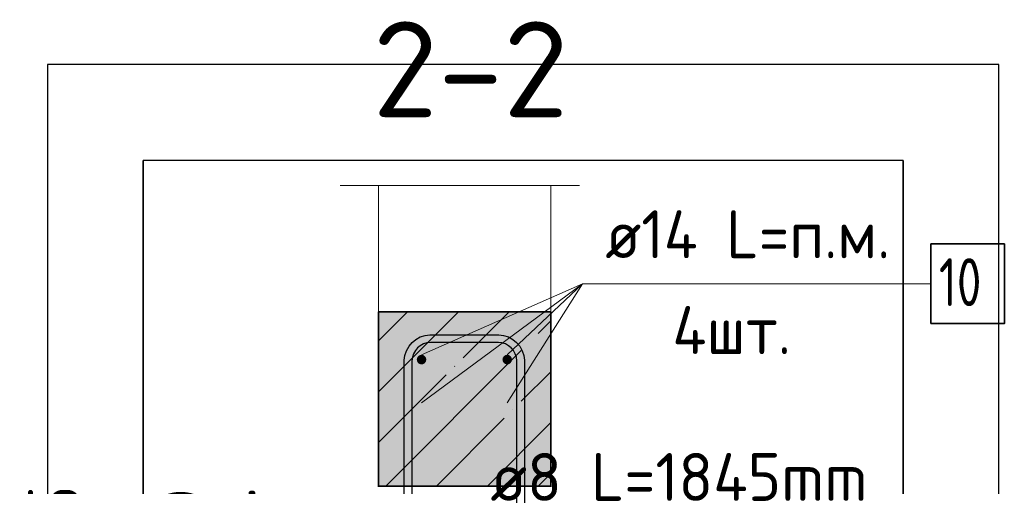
# Model space of a CAD drawing. Header units: millimetres. Extents: x -3026 to 47325, y -2839 to 55854.
# Tile 129 of 130: x 44870 to 45898, y 36962 to 37449. Entities that reach past the tile are written whole.
import ezdxf

# ---------------------------------------------------------------- set-up
doc = ezdxf.new("R2010")
doc.units = ezdxf.units.MM
doc.header["$PDMODE"] = 65
doc.linetypes.add('______11', pattern=[125, 100, -12.5, 0, -12.5])
doc.linetypes.add('______5', pattern=[275, 200, -25, 25, -25])
for name, color, linetype, lineweight in [('Standard', 7, 'Continuous', 25), ('Арм.стержн. вертикальными 1', 22, 'Continuous', 35), ('Арм.стержн. Доп. арматура', 180, 'Continuous', 35), ('Арм.стержн. Хомут', 240, 'Continuous', 35), ('Размерная линия_ общее', 7, 'Continuous', 13), ('Размерная линия_ общее_1', 7, 'Continuous', 13)]:
    doc.layers.add(name, color=color, linetype=linetype, lineweight=lineweight)
doc.styles.add('ISOCPEUR', font='ISOCPEUR')
doc.dimstyles.new('DIMSTYLE_7', dxfattribs={"dimtxt": 50, "dimasz": 50, "dimexe": 0, "dimexo": 0.001, "dimgap": 25, "dimtad": 2, "dimdec": 0, "dimrnd": 5, "dimzin": 12, "dimdsep": 46, "dimtxsty": 'ISOCPEUR', "dimblk1": 'ALL_ML_STRICH', "dimblk2": 'ALL_ML_STRICH', "dimsah": 1, "dimcen": 0, "dimse1": 1, "dimse2": 1, "dimclrd": 7, "dimclre": 256, "dimclrt": 7, "dimadec": 0, "dimazin": 0, "dimtfac": 1, "dimtdec": 0, "dimtix": 1, "dimtmove": 2, "dimatfit": 3, "dimfxl": 0, "dimtvp": 1.2, "dimtzin": 0, "dimlwd": 0, "dimlwe": -3, "dimarcsym": 0})
doc.dimstyles.new('DIMSTYLE_8', dxfattribs={"dimtxt": 55, "dimasz": 62.5, "dimexe": 0, "dimexo": 0, "dimgap": 27.5, "dimtad": 2, "dimdec": 0, "dimrnd": 5, "dimzin": 12, "dimdsep": 46, "dimtxsty": 'ISOCPEUR', "dimblk1": 'ALL_ML_STRICH', "dimblk2": 'ALL_ML_STRICH', "dimsah": 1, "dimcen": 0, "dimclrd": 7, "dimclre": 256, "dimclrt": 7, "dimadec": 0, "dimazin": 0, "dimtfac": 1, "dimtdec": 0, "dimtix": 1, "dimtmove": 2, "dimatfit": 3, "dimfxl": 0, "dimtvp": 1.2, "dimtzin": 0, "dimlwd": 0, "dimlwe": -3, "dimarcsym": 0})

# ---------------------------------------------------------------- blocks, each defined once
blk = doc.blocks.new('ALL_ML_STRICH')
at = {"color": 0, "linetype": 'ByBlock', "lineweight": -2}
for p, q in [((0, -0.5), (0, 0.5)), ((-0.3, -0.3), (0.3, 0.3)), ((-1, 0), (0.5, 0))]:
    blk.add_line(p, q, dxfattribs=at)
blk = doc.blocks.new('*D384')
at = {"layer": 'DEFPOINTS', "color": 7, "linetype": 'Continuous', "lineweight": 13, "transparency": 33554687}
for p in [(45022.5, 36869.2), (44943.3, 36834.2), (45016.6, 36834.2)]:
    blk.add_point(p, dxfattribs=at)
at = {"layer": 'Размерная линия_ общее', "color": 253, "linetype": 'Continuous', "lineweight": -2, "true_color": 0xa0a0a0, "transparency": 33554687}
for p, q in [((45002.5, 36869.2), (44943.3, 36869.2)), ((44996.6, 36834.2), (44943.3, 36834.2))]:
    blk.add_line(p, q, dxfattribs=at)
at = {"layer": 'Размерная линия_ общее', "color": 7, "linetype": 'Continuous', "lineweight": -2, "transparency": 33554687}
blk.add_line((44943.3, 36834.2), (44943.3, 36869.2), dxfattribs=at)
at = {"layer": 'Размерная линия_ общее', "color": 7, "linetype": 'Continuous', "lineweight": 13, "transparency": 33554687, "xscale": 62.5, "yscale": 62.5, "zscale": 62.5}
for p, rotation in [((44943.3, 36869.2), 90), ((44943.3, 36834.2), 270)]:
    blk.add_blockref('ALL_ML_STRICH', p, dxfattribs=dict(at, rotation=rotation))
at = {"layer": 'Размерная линия_ общее', "color": 7, "linetype": 'Continuous', "lineweight": 13, "transparency": 33554687, "insert": (44905.9, 36923.9), "char_height": 55, "width": 110, "attachment_point": 5, "rotation": 90, "style": 'ISOCPEUR'}
blk.add_mtext('\\A1;{35}', dxfattribs=at)
blk = doc.blocks.new('*D386')
at = {"layer": 'DEFPOINTS', "color": 7, "linetype": 'Continuous', "lineweight": 13, "transparency": 33554687}
for p in [(45064.3, 36869.2), (45064.3, 36839.2), (45073.1, 36839.2)]:
    blk.add_point(p, dxfattribs=at)
at = {"layer": 'Размерная линия_ общее_1', "color": 7, "linetype": 'Continuous', "lineweight": -2, "transparency": 33554687}
blk.add_line((45073.1, 36839.2), (45073.1, 36869.2), dxfattribs=at)
at = {"layer": 'Размерная линия_ общее_1', "color": 7, "linetype": 'Continuous', "lineweight": 13, "transparency": 33554687, "xscale": 50, "yscale": 50, "zscale": 50}
for p, rotation in [((45073.1, 36869.2), 90), ((45073.1, 36839.2), 270)]:
    blk.add_blockref('ALL_ML_STRICH', p, dxfattribs=dict(at, rotation=rotation))
at = {"layer": 'Размерная линия_ общее_1', "color": 7, "linetype": 'Continuous', "lineweight": 13, "transparency": 33554687, "insert": (45065.8, 36878), "char_height": 50, "width": 2.5, "attachment_point": 1, "rotation": 90, "line_spacing_factor": 0.60241, "style": 'ISOCPEUR'}
blk.add_mtext('з.с.', dxfattribs=at)
at = {"layer": 'Размерная линия_ общее_1', "color": 7, "linetype": 'Continuous', "lineweight": 13, "transparency": 33554687, "insert": (45038.1, 36925), "char_height": 50, "width": 100, "attachment_point": 5, "rotation": 90, "style": 'ISOCPEUR'}
blk.add_mtext('\\A1;{30}', dxfattribs=at)

msp = doc.modelspace()

# ---------------------------------------------------------------- hatches: boundary and pattern name
at = {"layer": 'Standard', "linetype": '______5', "lineweight": -3, "transparency": 33554687}
msp.add_hatch(color=7, dxfattribs=at).paths.add_polyline_path([(45424.4, 37144.2), (45244.4, 37144.2), (45244.4, 36962.2), (45424.4, 36962.2)])
at = {"layer": 'Standard', "linetype": 'Continuous', "lineweight": 25, "transparency": 33554687}
msp.add_hatch(color=7, dxfattribs=at).paths.add_polyline_path([(45244.4, 36962.2), (45244.4, 36961.5), (45424.4, 36961.5), (45424.4, 36962.2)])
at = {"layer": 'Арм.стержн. вертикальными 1', "linetype": 'Continuous', "lineweight": 50, "transparency": 33554687}
for points in [[(45294.4, 37094.2), (45294, 37096.1), (45292.9, 37097.7), (45291.3, 37098.8), (45289.4, 37099.2), (45287.5, 37098.8), (45285.8, 37097.7), (45284.8, 37096.1), (45284.4, 37094.2), (45284.8, 37092.3), (45285.8, 37090.6), (45287.5, 37089.5), (45289.4, 37089.2), (45291.3, 37089.5), (45292.9, 37090.6), (45294, 37092.3)], [(45383.9, 37094.2), (45383.5, 37096.1), (45382.4, 37097.7), (45380.8, 37098.8), (45378.9, 37099.2), (45377, 37098.8), (45375.4, 37097.7), (45374.3, 37096.1), (45373.9, 37094.2), (45374.3, 37092.3), (45375.4, 37090.6), (45377, 37089.5), (45378.9, 37089.2), (45380.8, 37089.5), (45382.4, 37090.6), (45383.5, 37092.3)]]:
    msp.add_hatch(color=4, dxfattribs=at).paths.add_polyline_path(points)
at = {"layer": 'Арм.стержн. Доп. арматура', "linetype": 'Continuous', "lineweight": 50, "transparency": 33554687}
for points in [[(45296.4, 37099.2), (45295.8, 37101.8), (45294.3, 37104.1), (45292.1, 37105.6), (45289.4, 37106.2), (45286.7, 37105.6), (45284.4, 37104.1), (45282.9, 37101.8), (45282.4, 37099.2), (45282.9, 37096.5), (45284.4, 37094.2), (45286.7, 37092.7), (45289.4, 37092.2), (45292.1, 37092.7), (45294.3, 37094.2), (45295.8, 37096.5)], [(45385.9, 37099.2), (45385.4, 37101.8), (45383.9, 37104.1), (45381.6, 37105.6), (45378.9, 37106.2), (45376.2, 37105.6), (45374, 37104.1), (45372.4, 37101.8), (45371.9, 37099.2), (45372.4, 37096.5), (45374, 37094.2), (45376.2, 37092.7), (45378.9, 37092.2), (45381.6, 37092.7), (45383.9, 37094.2), (45385.4, 37096.5)], [(45296.4, 37049.2), (45295.8, 37051.8), (45294.3, 37054.1), (45292.1, 37055.6), (45289.4, 37056.2), (45286.7, 37055.6), (45284.4, 37054.1), (45282.9, 37051.8), (45282.4, 37049.2), (45282.9, 37046.5), (45284.4, 37044.2), (45286.7, 37042.7), (45289.4, 37042.2), (45292.1, 37042.7), (45294.3, 37044.2), (45295.8, 37046.5)], [(45385.9, 37049.2), (45385.4, 37051.8), (45383.9, 37054.1), (45381.6, 37055.6), (45378.9, 37056.2), (45376.2, 37055.6), (45374, 37054.1), (45372.4, 37051.8), (45371.9, 37049.2), (45372.4, 37046.5), (45374, 37044.2), (45376.2, 37042.7), (45378.9, 37042.2), (45381.6, 37042.7), (45383.9, 37044.2), (45385.4, 37046.5)]]:
    msp.add_hatch(color=7, dxfattribs=at).paths.add_polyline_path(points)

# ---------------------------------------------------------------- linework, layer by layer
at = {"layer": 'Standard', "color": 52, "linetype": 'Continuous', "lineweight": -3, "transparency": 33554687}
for p, q in [((45792.4, 37302), (44998.7, 37302)), ((45792.4, 37302), (44998.7, 37302)), ((44998.7, 37302), (44998.7, 36162)), ((44998.7, 36162), (44998.7, 37302)), ((45792.4, 37302), (45792.4, 36162)), ((45792.4, 36162), (45792.4, 37302))]:
    msp.add_line(p, q, dxfattribs=at)
at = {"layer": 'Standard', "color": 7, "linetype": 'Continuous', "lineweight": 13, "transparency": 33554687}
msp.add_line((45204.4, 37275.9), (45454.4, 37275.9), dxfattribs=at)
at = {"layer": 'Standard', "color": 253, "linetype": '______11', "lineweight": -3, "true_color": 0xababab, "transparency": 33554687}
for p, q in [((45244.4, 37007.6), (45381, 37144.2)), ((45244.4, 37113.6), (45274.9, 37144.2)), ((45305.1, 36962.2), (45424.4, 37081.5)), ((45411.2, 36962.2), (45424.4, 36975.4))]:
    msp.add_line(p, q, dxfattribs=at)
at = {"layer": 'Standard', "color": 253, "linetype": '______5', "lineweight": -3, "true_color": 0xababab, "transparency": 33554687}
for p, q in [((45244.4, 37060.6), (45328, 37144.2)), ((45252.1, 36962.2), (45424.4, 37134.5)), ((45358.1, 36962.2), (45424.4, 37028.5))]:
    msp.add_line(p, q, dxfattribs=at)
at = {"layer": 'Standard', "color": 7, "linetype": 'Continuous', "lineweight": 35, "transparency": 33554687}
for p, q in [((45244.4, 37144.2), (45244.4, 36962.2)), ((45424.4, 37144.2), (45244.4, 37144.2)), ((45424.4, 36962.2), (45424.4, 37144.2)), ((45244.4, 36962.2), (45424.4, 36962.2))]:
    msp.add_line(p, q, dxfattribs=at)
at = {"layer": 'Standard', "color": 7, "linetype": 'Continuous', "lineweight": 25, "transparency": 33554687}
for p, q in [((45244.4, 36961.5), (45244.4, 36962.2)), ((45424.4, 36962.2), (45424.4, 36961.5))]:
    msp.add_line(p, q, dxfattribs=at)
msp.add_lwpolyline([(44898.7, 36062), (45892.4, 36062), (45892.4, 37402), (44898.7, 37402), (44898.7, 36062)], dxfattribs=at)
at = {"layer": 'Standard', "color": 7, "linetype": 'Continuous', "lineweight": 13, "transparency": 33554687}
msp.add_lwpolyline([(45244.4, 37144.2), (45424.4, 37144.2), (45424.4, 37275.9), (45244.4, 37275.9), (45244.4, 37144.2)], close=True, dxfattribs=at)
at = {"layer": 'Арм.стержн. Доп. арматура', "color": 7, "linetype": 'Continuous', "lineweight": 13, "transparency": 33554687}
for q in [(45289.4, 37099.2), (45289.4, 37049.2), (45378.9, 37099.2), (45378.9, 37049.2), (45821.3, 37173.4)]:
    msp.add_line((45457.6, 37173.4), q, dxfattribs=at)
at = {"layer": 'Арм.стержн. Доп. арматура', "color": 7, "linetype": 'Continuous', "lineweight": 35, "transparency": 33554687}
msp.add_lwpolyline([(45821.3, 37131.7), (45898, 37131.7), (45898, 37215), (45821.3, 37215), (45821.3, 37131.7)], dxfattribs=at)
at = {"layer": 'Арм.стержн. Хомут', "color": 40, "linetype": 'Continuous', "lineweight": 25, "transparency": 33554687}
for points in [[(45271.4, 36389.8), (45271.4, 37093.5), (45272.1, 37098.4), (45273.7, 37103.5), (45276.3, 37108.1), (45279.6, 37112), (45283.4, 37115.2), (45288.1, 37117.8), (45293.2, 37119.5), (45298.1, 37120.2), (45370.2, 37120.2), (45375.1, 37119.5), (45380.2, 37117.8), (45384.9, 37115.2), (45388.7, 37112), (45391.9, 37108.1), (45394.6, 37103.5), (45396.2, 37098.4), (45396.9, 37093.5), (45396.9, 36389.8)], [(45388.9, 36390.4), (45388.9, 37092.9), (45388.4, 37096.6), (45387.2, 37100.2), (45385.3, 37103.6), (45383, 37106.3), (45380.3, 37108.6), (45377, 37110.5), (45373.3, 37111.7), (45369.7, 37112.2), (45298.6, 37112.2), (45295, 37111.7), (45291.3, 37110.5), (45288, 37108.6), (45285.2, 37106.3), (45283, 37103.6), (45281.1, 37100.2), (45279.9, 37096.6), (45279.4, 37092.9), (45279.4, 36390.4)]]:
    msp.add_lwpolyline(points, dxfattribs=at)

# ---------------------------------------------------------------- texts
at = {"layer": 'Standard', "color": 7, "linetype": 'Continuous', "lineweight": 13, "transparency": 33554687, "insert": (45238.2, 37347.1), "char_height": 100, "width": 255.652, "attachment_point": 7, "style": 'ISOCPEUR'}
msp.add_mtext('\\A1;{\\fISOCPEUR|i0|b0;\\H100.000000;\\W1.000000;\\C7;2-2}\\P', dxfattribs=at)
at = {"layer": 'Арм.стержн. Доп. арматура', "color": 7, "linetype": 'Continuous', "lineweight": 25, "transparency": 33554687, "char_height": 50, "attachment_point": 7, "style": 'ISOCPEUR'}
for s, insert, width in [('\\W0.94;ø14 L=п.м.', (45481.3, 37200), 338.338), ('\\W0.75;10', (45829.6, 37150), 78.713), ('\\W0.95;4шт. ', (45551.3, 37100), 198.596)]:
    msp.add_mtext(s, dxfattribs=dict(at, insert=insert, width=width))
at = {"layer": 'Арм.стержн. Хомут', "color": 7, "linetype": 'Continuous', "lineweight": 25, "transparency": 33554687, "insert": (45361.3, 36946.7), "char_height": 50, "width": 458.725, "attachment_point": 7, "style": 'ISOCPEUR'}
msp.add_mtext('\\W0.96;ø8 L=1845mm ', dxfattribs=at)

# ---------------------------------------------------------------- dimensions: what is measured, and where the dimension line sits
at = {"layer": 'Размерная линия_ общее', "color": 7, "linetype": 'Continuous', "lineweight": 13, "transparency": 33554687}
dim = msp.add_linear_dim(base=(44943.3, 36869.2), p1=(44996.6, 36834.2), p2=(45002.5, 36869.2), angle=90, dimstyle='DIMSTYLE_8', override={"dimpost": '<>', "dimclrd": 7, "dimclre": 253, "dimclrt": 7, "dimlwd": 0, "dimlwe": 65533}, dxfattribs=at)
dim.commit()
dim.dimension.update_dxf_attribs({"geometry": '*D384', "text_midpoint": (44905.9, 36923.9), "dimtype": 160})
at = {"layer": 'Размерная линия_ общее_1', "color": 7, "linetype": 'Continuous', "lineweight": 13, "transparency": 33554687}
dim = msp.add_linear_dim(base=(45073.1, 36869.2), p1=(45064.3, 36839.2), p2=(45064.3, 36869.2), angle=90, text='<>\\Xз.с.', dimstyle='DIMSTYLE_7', override={"dimpost": '<>', "dimclrd": 7, "dimclre": 253, "dimclrt": 7, "dimlwd": 0, "dimlwe": 65533}, dxfattribs=at)
dim.commit()
dim.dimension.update_dxf_attribs({"geometry": '*D386', "text_midpoint": (45038.1, 36925), "dimtype": 160})

doc.saveas('drawing.dxf')
